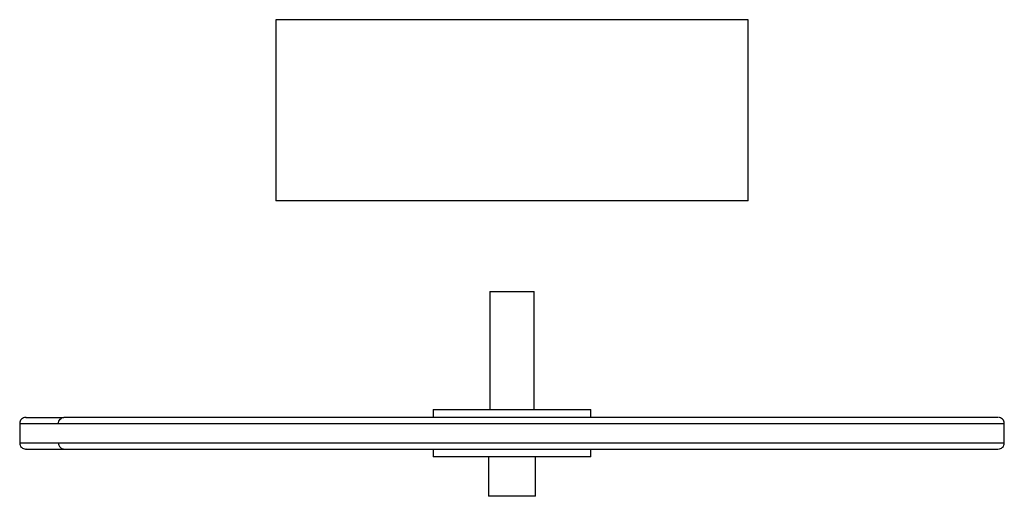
# Model space of a CAD drawing. Header units: inches. Extents: x -4.92 to 4.92, y -4.13 to 0.63.
import ezdxf

# ---------------------------------------------------------------- set-up
doc = ezdxf.new("R2010")
doc.units = ezdxf.units.IN
doc.header["$MEASUREMENT"] = 0

msp = doc.modelspace()

# ---------------------------------------------------------------- linework, layer by layer
at = {"color": 7, "linetype": 'Continuous', "lineweight": 25}
for p, q in [((-2.36, 0.6289), (-2.36, -1.1811)), ((2.36, 0.6289), (-2.36, 0.6289)), ((2.36, -1.1811), (2.36, 0.6289)), ((2.36, -1.1811), (-2.36, -1.1811)), ((-0.2224, -2.0866), (-0.2224, -3.2677)), ((0.2224, -3.2677), (0.2224, -2.0866)), ((-0.7874, -3.2677), (-0.7874, -3.3465)), ((0.7874, -3.3465), (0.7874, -3.2677)), ((-4.9213, -3.4055), (-4.9213, -3.6024)), ((4.9213, -3.6024), (4.9213, -3.4055)), ((-0.7874, -3.6614), (-0.7874, -3.7402)), ((-0.2362, -3.7402), (-0.2362, -4.1339)), ((0.2362, -4.1339), (0.2362, -3.7402)), ((0.7874, -3.7402), (0.7874, -3.6614))]:
    msp.add_line(p, q, dxfattribs=at)
for points, knots in [([(-0.2224, -2.0866), (-0.2191, -2.0866), (-0.2124, -2.0866), (-0.161, -2.0866), (-0.0876, -2.0866), (0, -2.0866), (0.0869, -2.0866), (0.1628, -2.0866), (0.1912, -2.0866), (0.2055, -2.0866)], [0, 0, 0, 0, 0.142735, 0.285613, 0.42849, 0.571368, 0.714245, 0.857123, 1, 1, 1, 1]), ([(0.2055, -2.0866), (0.2168, -2.0866), (0.2281, -2.0866), (0.2224, -2.0866), (0.2224, -2.0866)], [0, 0, 0, 0, 0.999006, 1, 1, 1, 1]), ([(-4.862, -3.3465), (-4.8694, -3.3473), (-4.8848, -3.3489), (-4.905, -3.3627), (-4.9188, -3.3828), (-4.9205, -3.3981), (-4.9213, -3.4055)], [0, 0, 0, 0, 0.241901, 0.499834, 0.757855, 1, 1, 1, 1]), ([(-4.8574, -3.3465), (-4.8589, -3.3465), (-4.8635, -3.3465), (-4.8344, -3.3465), (-4.7774, -3.3465), (-4.6956, -3.3465), (-4.5976, -3.3465), (-4.5173, -3.3465), (-4.4784, -3.3465)], [0, 0, 0, 0, 0.104646, 0.306158, 0.495949, 0.674489, 0.842314, 1, 1, 1, 1]), ([(-4.5328, -3.4055), (-4.5328, -3.3986), (-4.5316, -3.391), (-4.5263, -3.3765), (-4.5221, -3.3695), (-4.5115, -3.358), (-4.5051, -3.3535), (-4.4917, -3.3477), (-4.4848, -3.3465), (-4.4784, -3.3465)], [0, 0, 0, 0, 0.25, 0.25, 0.5, 0.5, 0.75, 0.75, 1, 1, 1, 1]), ([(4.8574, -3.3465), (4.8575, -3.3465), (4.8581, -3.3465), (4.8151, -3.3465), (4.7358, -3.3465), (4.6311, -3.3465), (4.5157, -3.3465), (4.3737, -3.3465), (4.2042, -3.3465), (4.0065, -3.3465), (3.7805, -3.3465), (3.5266, -3.3465), (3.2458, -3.3465), (2.9398, -3.3465), (2.6108, -3.3465), (2.2616, -3.3465), (1.8957, -3.3465), (1.5165, -3.3465), (1.1283, -3.3465), (0.735, -3.3465), (0.3408, -3.3465), (-0.0503, -3.3465), (-0.4347, -3.3465), (-0.8091, -3.3465), (-1.1704, -3.3465), (-1.5164, -3.3465), (-1.845, -3.3465), (-2.155, -3.3465), (-2.4909, -3.3465), (-2.8416, -3.3465), (-3.1939, -3.3465), (-3.502, -3.3465), (-3.7682, -3.3465), (-3.9955, -3.3465), (-4.187, -3.3465), (-4.3481, -3.3465), (-4.4359, -3.3465), (-4.4784, -3.3465)], [0, 0, 0, 0, 0.016218, 0.05004, 0.085713, 0.110519, 0.136119, 0.162486, 0.189585, 0.21737, 0.245782, 0.274757, 0.304217, 0.334077, 0.364244, 0.39462, 0.425101, 0.455582, 0.485957, 0.516125, 0.545985, 0.575445, 0.604419, 0.632832, 0.660616, 0.687715, 0.714083, 0.739683, 0.764488, 0.800162, 0.833984, 0.865961, 0.896128, 0.924541, 0.951269, 0.976394, 1, 1, 1, 1]), ([(-0.7874, -3.2677), (-0.7845, -3.2677), (-0.7786, -3.2677), (-0.7319, -3.2677), (-0.6592, -3.2677), (-0.5606, -3.2677), (-0.4405, -3.2677), (-0.3036, -3.2677), (-0.1549, -3.2677), (-0.0003, -3.2677), (0.1543, -3.2677), (0.303, -3.2677), (0.4401, -3.2677), (0.5598, -3.2677), (0.66, -3.2677), (0.7049, -3.2677), (0.7273, -3.2677)], [0, 0, 0, 0, 0.0712953, 0.1427341, 0.2141729, 0.2856118, 0.3570506, 0.4284894, 0.4999282, 0.5713671, 0.6428059, 0.7142447, 0.7856835, 0.8571224, 0.9285612, 1, 1, 1, 1]), ([(0.7273, -3.2677), (0.7437, -3.2677), (0.7764, -3.2677), (0.7924, -3.2677), (0.7874, -3.2677), (0.7874, -3.2677)], [0, 0, 0, 0, 0.499498, 0.998997, 1, 1, 1, 1]), ([(4.9213, -3.4055), (4.9205, -3.3981), (4.9188, -3.3828), (4.905, -3.3627), (4.8848, -3.3489), (4.8694, -3.3473), (4.862, -3.3465)], [0, 0, 0, 0, 0.242145, 0.500166, 0.758099, 1, 1, 1, 1]), ([(-4.919, -3.4055), (-4.9187, -3.4055), (-4.918, -3.4055), (-4.8893, -3.4055), (-4.8353, -3.4055), (-4.7526, -3.4055), (-4.6534, -3.4055), (-4.5721, -3.4055), (-4.5328, -3.4055)], [0, 0, 0, 0, 0.126664, 0.29054, 0.484603, 0.667162, 0.838765, 1, 1, 1, 1]), ([(-4.5328, -3.4055), (-4.4897, -3.4055), (-4.4009, -3.4055), (-4.2379, -3.4055), (-4.0441, -3.4055), (-3.8306, -3.4055), (-3.6022, -3.4055), (-3.3633, -3.4055), (-3.0963, -3.4055), (-2.8002, -3.4055), (-2.4936, -3.4055), (-2.1812, -3.4055), (-1.8675, -3.4055), (-1.5348, -3.4055), (-1.1846, -3.4055), (-0.8189, -3.4055), (-0.44, -3.4055), (-0.0509, -3.4055), (0.345, -3.4055), (0.7439, -3.4055), (1.142, -3.4055), (1.535, -3.4055), (1.9187, -3.4055), (2.2891, -3.4055), (2.6425, -3.4055), (2.9755, -3.4055), (3.2852, -3.4055), (3.5694, -3.4055), (3.8264, -3.4055), (4.0552, -3.4055), (4.2553, -3.4055), (4.4269, -3.4055), (4.5705, -3.4055), (4.6874, -3.4055), (4.7844, -3.4055), (4.8586, -3.4055), (4.904, -3.4055), (4.923, -3.4055), (4.9197, -3.4055), (4.919, -3.4055)], [0, 0, 0, 0, 0.023526, 0.048565, 0.075202, 0.103518, 0.12743, 0.15249, 0.178721, 0.206133, 0.234727, 0.259447, 0.28496, 0.311238, 0.338245, 0.365935, 0.394251, 0.423127, 0.452486, 0.482245, 0.512309, 0.542582, 0.572959, 0.603336, 0.633608, 0.663673, 0.693431, 0.722791, 0.751667, 0.779983, 0.807673, 0.83468, 0.860957, 0.88647, 0.911191, 0.939784, 0.967197, 0.993428, 1, 1, 1, 1]), ([(-4.9213, -3.6024), (-4.9205, -3.6098), (-4.9188, -3.6251), (-4.905, -3.6452), (-4.8848, -3.659), (-4.8694, -3.6606), (-4.862, -3.6614)], [0, 0, 0, 0, 0.242145, 0.500166, 0.758099, 1, 1, 1, 1]), ([(-4.5328, -3.6024), (-4.5721, -3.6024), (-4.6534, -3.6024), (-4.7526, -3.6024), (-4.8353, -3.6024), (-4.8893, -3.6024), (-4.918, -3.6024), (-4.9187, -3.6024), (-4.919, -3.6024)], [0, 0, 0, 0, 0.161235, 0.332838, 0.515397, 0.70946, 0.873336, 1, 1, 1, 1]), ([(-4.5328, -3.6024), (-4.5328, -3.6093), (-4.5316, -3.6168), (-4.5263, -3.6314), (-4.5221, -3.6384), (-4.5115, -3.6499), (-4.5051, -3.6544), (-4.4917, -3.6601), (-4.4848, -3.6614), (-4.4784, -3.6614)], [0, 0, 0, 0, 0.25, 0.25, 0.5, 0.5, 0.75, 0.75, 1, 1, 1, 1]), ([(4.919, -3.6024), (4.9197, -3.6024), (4.923, -3.6024), (4.904, -3.6024), (4.8586, -3.6024), (4.7844, -3.6024), (4.6874, -3.6024), (4.5705, -3.6024), (4.4269, -3.6024), (4.2553, -3.6024), (4.0552, -3.6024), (3.8264, -3.6024), (3.5694, -3.6024), (3.2852, -3.6024), (2.9755, -3.6024), (2.6425, -3.6024), (2.2891, -3.6024), (1.9187, -3.6024), (1.535, -3.6024), (1.142, -3.6024), (0.7439, -3.6024), (0.345, -3.6024), (-0.0509, -3.6024), (-0.44, -3.6024), (-0.8189, -3.6024), (-1.1846, -3.6024), (-1.5348, -3.6024), (-1.8675, -3.6024), (-2.1812, -3.6024), (-2.4936, -3.6024), (-2.8002, -3.6024), (-3.0963, -3.6024), (-3.3633, -3.6024), (-3.6022, -3.6024), (-3.8306, -3.6024), (-4.0441, -3.6024), (-4.2379, -3.6024), (-4.4009, -3.6024), (-4.4897, -3.6024), (-4.5328, -3.6024)], [0, 0, 0, 0, 0.006572, 0.032803, 0.060216, 0.088809, 0.11353, 0.139043, 0.16532, 0.192327, 0.220017, 0.248333, 0.277209, 0.306569, 0.336327, 0.366392, 0.396664, 0.427041, 0.457418, 0.487691, 0.517755, 0.547514, 0.576873, 0.605749, 0.634065, 0.661755, 0.688762, 0.71504, 0.740553, 0.765273, 0.793867, 0.821279, 0.84751, 0.87257, 0.896482, 0.924798, 0.951435, 0.976474, 1, 1, 1, 1]), ([(4.862, -3.6614), (4.8694, -3.6606), (4.8848, -3.659), (4.905, -3.6452), (4.9188, -3.6251), (4.9205, -3.6098), (4.9213, -3.6024)], [0, 0, 0, 0, 0.241901, 0.499834, 0.757855, 1, 1, 1, 1]), ([(-4.8574, -3.6614), (-4.8589, -3.6614), (-4.8635, -3.6614), (-4.8344, -3.6614), (-4.7774, -3.6614), (-4.6956, -3.6614), (-4.5976, -3.6614), (-4.5173, -3.6614), (-4.4784, -3.6614)], [0, 0, 0, 0, 0.1052042, 0.3065899, 0.4962625, 0.6746915, 0.8424125, 1, 1, 1, 1]), ([(-4.4784, -3.6614), (-4.4359, -3.6614), (-4.3481, -3.6614), (-4.187, -3.6614), (-3.9955, -3.6614), (-3.7682, -3.6614), (-3.502, -3.6614), (-3.1939, -3.6614), (-2.8416, -3.6614), (-2.4909, -3.6614), (-2.155, -3.6614), (-1.845, -3.6614), (-1.5164, -3.6614), (-1.1704, -3.6614), (-0.8091, -3.6614), (-0.4347, -3.6614), (-0.0503, -3.6614), (0.3408, -3.6614), (0.735, -3.6614), (1.1283, -3.6614), (1.5165, -3.6614), (1.8957, -3.6614), (2.2616, -3.6614), (2.6108, -3.6614), (2.9398, -3.6614), (3.2458, -3.6614), (3.5266, -3.6614), (3.7805, -3.6614), (4.0065, -3.6614), (4.2042, -3.6614), (4.3737, -3.6614), (4.5157, -3.6614), (4.6311, -3.6614), (4.7358, -3.6614), (4.8151, -3.6614), (4.8582, -3.6614), (4.8576, -3.6614), (4.8574, -3.6614)], [0, 0, 0, 0, 0.023604, 0.048726, 0.075452, 0.103862, 0.134027, 0.166001, 0.19982, 0.23549, 0.260293, 0.285891, 0.312256, 0.339352, 0.367134, 0.395544, 0.424516, 0.453973, 0.48383, 0.513995, 0.544368, 0.574846, 0.605324, 0.635697, 0.665861, 0.695718, 0.725175, 0.754147, 0.782557, 0.810339, 0.837436, 0.863801, 0.889398, 0.914201, 0.949872, 0.98369, 1, 1, 1, 1]), ([(0.7273, -3.7402), (0.7049, -3.7402), (0.66, -3.7402), (0.5598, -3.7402), (0.4401, -3.7402), (0.303, -3.7402), (0.1543, -3.7402), (-0.0003, -3.7402), (-0.1549, -3.7402), (-0.3036, -3.7402), (-0.4405, -3.7402), (-0.5606, -3.7402), (-0.6592, -3.7402), (-0.7319, -3.7402), (-0.7786, -3.7402), (-0.7845, -3.7402), (-0.7874, -3.7402)], [0, 0, 0, 0, 0.071439, 0.142878, 0.214316, 0.285755, 0.357194, 0.428633, 0.500072, 0.571511, 0.642949, 0.714388, 0.785827, 0.857266, 0.928705, 1, 1, 1, 1]), ([(0.7874, -3.7402), (0.7874, -3.7402), (0.7924, -3.7402), (0.7764, -3.7402), (0.7437, -3.7402), (0.7273, -3.7402)], [0, 0, 0, 0, 0.001003, 0.500502, 1, 1, 1, 1]), ([(0.2362, -4.1339), (0.2362, -4.1339), (0.2361, -4.1339), (0.2356, -4.1339), (0.2346, -4.1339), (0.2334, -4.1339), (0.2309, -4.1339), (0.2264, -4.1339), (0.2186, -4.1339), (0.2087, -4.1339), (0.1928, -4.1339), (0.1681, -4.1339), (0.1321, -4.1339), (0.091, -4.1339), (0.0464, -4.1339), (0, -4.1339), (-0.0464, -4.1339), (-0.091, -4.1339), (-0.1321, -4.1339), (-0.1681, -4.1339), (-0.1928, -4.1339), (-0.2087, -4.1339), (-0.2186, -4.1339), (-0.2264, -4.1339), (-0.2314, -4.1339), (-0.2344, -4.1339), (-0.2359, -4.1339), (-0.2361, -4.1339), (-0.2362, -4.1339)], [0, 0, 0, 0, 0.012533, 0.025036, 0.03753, 0.050034, 0.062566, 0.093839, 0.125111, 0.156384, 0.187656, 0.250126, 0.312595, 0.375065, 0.437534, 0.500004, 0.562473, 0.624942, 0.687412, 0.749881, 0.812351, 0.843623, 0.874896, 0.906168, 0.937441, 0.958309, 0.979132, 1, 1, 1, 1])]:
    msp.add_open_spline(points, degree=3, knots=knots, dxfattribs=at)

doc.saveas('drawing.dxf')
